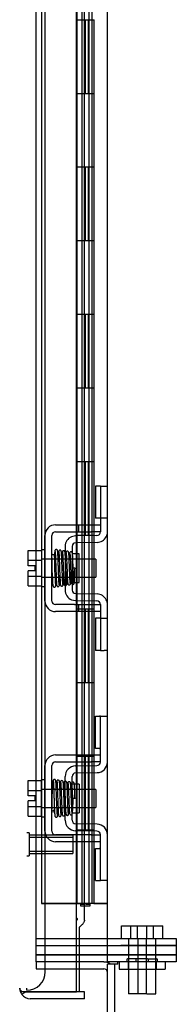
# Model space of a CAD drawing. Header units: inches. Extents: x 1 to 359, y -2 to 239.
# Tile 24 of 51: x 168.22 to 170.34, y 91.18 to 104.55. Entities that reach past the tile are written whole.
import ezdxf
from ezdxf.enums import TextEntityAlignment as Align
from ezdxf.lldxf.tags import DXFTag

# ---------------------------------------------------------------- set-up
doc = ezdxf.new("R2010")
doc.units = ezdxf.units.IN
doc.header["$MEASUREMENT"] = 0
for name, color, linetype in [('COM51497', 7, 'Continuous'), ('COM51498', 7, 'Continuous'), ('COM55595-1', 7, 'Continuous'), ('COM55597-1', 7, 'Continuous'), ('COM55607-1', 7, 'Continuous'), ('COM70098', 7, 'Continuous'), ('COM70220', 7, 'Continuous'), ('COM71181-1', 7, 'Continuous'), ('COM71183-1', 7, 'Continuous'), ('Default', 7, 'Continuous'), ('GSK86006', 7, 'Continuous'), ('NTS86070', 7, 'Continuous'), ('SCC180005', 7, 'Continuous'), ('SCC19011', 7, 'Continuous'), ('SPR20280', 7, 'Continuous'), ('STD26258', 7, 'Continuous'), ('WAF25367', 7, 'Continuous')]:
    doc.layers.add(name, color=color, linetype=linetype)
doc.styles.add('SEACAD_Times_New_Roman', font='times.ttf')
tags = doc.linetypes.add('HIDDEN2', pattern=[0.1875, 0.125, -0.0625]).pattern_tags.tags
tags[6:7] = [DXFTag(74, 4), DXFTag(75, 0), DXFTag(340, '0'), DXFTag(46, 0.0), DXFTag(50, 0.0), DXFTag(44, 0.0), DXFTag(45, 0.0)]
tags[4:5] = [DXFTag(74, 4), DXFTag(75, 0), DXFTag(340, '0'), DXFTag(46, 0.0), DXFTag(50, 0.0), DXFTag(44, 0.0), DXFTag(45, 0.0)]
doc.dimstyles.new('HAMMOND_(STH_-_300x200)', dxfattribs={"dimtxt": 1.5, "dimasz": 1.875, "dimexe": 0.75, "dimexo": 0.75, "dimgap": 0.375, "dimtad": 0, "dimtih": 1, "dimtoh": 1, "dimzin": 0, "dimdsep": 46, "dimtxsty": 'SEACAD_Times_New_Roman', "dimblk1": '_SE_FILLED', "dimblk2": '_SE_FILLED', "dimsah": 1, "dimcen": 0.75, "dimadec": 0, "dimazin": 0, "dimtfac": 0.8, "dimtofl": 0, "dimtmove": 0, "dimatfit": 3, "dimfxl": 0, "dimtolj": 1, "dimtzin": 0, "dimarcsym": 0})

# ---------------------------------------------------------------- blocks, each defined once
blk = doc.blocks.new('SE2')
at = {"layer": 'COM51497', "color": 7, "linetype": 'HIDDEN2'}
for p, q in [((168.704, 97.692), (168.96, 97.692)), ((168.704, 97.597), (168.96, 97.597)), ((168.96, 97.692), (169.02, 97.692)), ((168.96, 97.597), (169.02, 97.597)), ((169.02, 97.692), (169.187, 97.692)), ((169.02, 97.597), (169.02, 97.692)), ((169.02, 97.597), (169.187, 97.597)), ((169.187, 97.692), (169.312, 97.692)), ((169.312, 97.597), (169.187, 97.597)), ((169.312, 97.634), (169.312, 97.597)), ((168.561, 96.657), (168.561, 97.549)), ((168.656, 96.657), (168.656, 97.549)), ((168.96, 96.609), (168.704, 96.609)), ((168.96, 96.609), (169.02, 96.609)), ((169.02, 96.609), (169.187, 96.609)), ((169.02, 96.514), (169.02, 96.609)), ((169.187, 96.609), (169.312, 96.609)), ((169.312, 96.609), (169.312, 96.572)), ((168.96, 96.514), (168.704, 96.514)), ((169.02, 96.514), (168.96, 96.514)), ((169.187, 96.514), (169.02, 96.514)), ((169.312, 96.514), (169.187, 96.514)), ((168.704, 94.567), (169.187, 94.567)), ((169.187, 94.567), (169.312, 94.567)), ((168.561, 93.532), (168.561, 94.424)), ((168.656, 93.532), (168.656, 94.424)), ((168.704, 94.472), (169.187, 94.472)), ((169.312, 94.472), (169.187, 94.472)), ((169.187, 93.484), (168.704, 93.484)), ((169.187, 93.484), (169.312, 93.484)), ((169.187, 93.389), (168.704, 93.389)), ((169.312, 93.389), (169.187, 93.389))]:
    blk.add_line(p, q, dxfattribs=at)
for centre, radius, start, end in [((168.704, 97.549), 0.143, 90, 180), ((168.704, 97.549), 0.048, 90, 180), ((168.704, 96.657), 0.143, 180, 270), ((168.704, 96.657), 0.048, 180, 270), ((168.704, 94.424), 0.143, 90, 180), ((168.704, 94.424), 0.048, 90, 180), ((168.704, 93.532), 0.143, 180, 270), ((168.704, 93.532), 0.048, 180, 270)]:
    blk.add_arc(centre, radius, start, end, dxfattribs=at)
at = {"layer": 'COM51498', "color": 7, "linetype": 'HIDDEN2'}
for p, q in [((169.315, 98.218), (169.247, 98.218)), ((169.247, 98.218), (169.247, 97.781)), ((169.315, 98.218), (169.315, 97.781)), ((169.315, 98.218), (169.365, 98.218)), ((169.365, 98.218), (169.407, 98.218)), ((169.315, 97.781), (169.247, 97.781)), ((169.312, 97.781), (169.312, 97.634)), ((169.365, 97.781), (169.315, 97.781)), ((169.407, 97.781), (169.365, 97.781)), ((168.975, 97.543), (168.921, 97.531)), ((169.265, 97.548), (168.975, 97.543)), ((168.835, 97.4), (168.835, 96.806)), ((168.93, 97.4), (168.93, 96.806)), ((169.266, 97.453), (168.977, 97.448)), ((169.025, 97.298), (168.93, 97.298)), ((169.025, 96.908), (169.025, 97.298)), ((168.93, 96.908), (169.025, 96.908)), ((168.921, 96.674), (168.975, 96.663)), ((168.975, 96.663), (169.265, 96.658)), ((168.977, 96.758), (169.266, 96.753)), ((169.312, 96.572), (169.312, 96.424)), ((169.315, 96.424), (169.247, 96.424)), ((169.247, 96.424), (169.247, 95.987)), ((169.315, 96.424), (169.315, 95.987)), ((169.315, 96.424), (169.365, 96.424)), ((169.365, 96.424), (169.407, 96.424)), ((169.315, 95.987), (169.247, 95.987)), ((169.315, 95.987), (169.365, 95.987)), ((169.407, 95.987), (169.365, 95.987)), ((169.247, 94.656), (169.247, 95.093)), ((169.247, 95.093), (169.298, 95.093)), ((169.312, 95.093), (169.298, 95.093)), ((169.312, 94.843), (169.312, 95.093)), ((169.312, 95.093), (169.407, 95.093)), ((169.312, 94.471), (169.312, 94.843)), ((169.298, 94.656), (169.247, 94.656)), ((169.298, 94.656), (169.312, 94.656)), ((168.975, 94.418), (169.265, 94.423)), ((168.835, 93.681), (168.835, 94.275)), ((168.93, 93.681), (168.93, 94.275)), ((168.977, 94.323), (169.266, 94.328)), ((169.025, 94.173), (168.93, 94.173)), ((169.025, 94.173), (169.025, 93.783)), ((168.93, 93.783), (169.025, 93.783)), ((169.266, 93.628), (168.977, 93.633)), ((169.265, 93.533), (168.975, 93.538)), ((169.312, 93.112), (169.312, 93.485)), ((169.247, 92.862), (169.247, 93.299)), ((169.247, 93.299), (169.298, 93.299)), ((169.312, 93.299), (169.298, 93.299)), ((169.312, 92.862), (169.312, 93.112)), ((169.247, 92.862), (169.298, 92.862)), ((169.298, 92.862), (169.312, 92.862)), ((169.407, 92.862), (169.312, 92.862))]:
    blk.add_line(p, q, dxfattribs=at)
for centre, radius, start, end in [((168.978, 97.4), 0.143, 113.3335, 180), ((169.264, 97.596), 0.048, 271, 0), ((169.264, 97.596), 0.143, 271, 333.0918), ((169.264, 97.596), 0.143, 333.0918, 0), ((168.978, 97.4), 0.048, 91, 180), ((168.978, 96.806), 0.143, 180, 246.6665), ((168.978, 96.806), 0.048, 180, 269), ((169.264, 96.61), 0.143, 26.9082, 89), ((169.264, 96.61), 0.143, 0, 26.9082), ((169.264, 96.61), 0.048, 0, 89), ((168.978, 94.275), 0.143, 91, 180), ((169.264, 94.471), 0.048, 271, 0), ((169.264, 94.471), 0.143, 271, 0), ((168.978, 94.275), 0.048, 91, 180), ((168.978, 93.681), 0.143, 180, 269), ((168.978, 93.681), 0.048, 180, 269), ((169.264, 93.485), 0.143, 0, 89), ((169.264, 93.485), 0.048, 0, 89)]:
    blk.add_arc(centre, radius, start, end, dxfattribs=at)
at = {"layer": 'COM55595-1', "color": 7, "linetype": 'Continuous'}
for p, q in [((168.99, 91.353), (168.99, 149.75)), ((169.025, 91.663), (169.025, 91.353)), ((168.22, 91.401), (168.22, 91.4)), ((168.22, 91.401), (168.22, 91.401)), ((168.3, 91.353), (168.249, 91.314)), ((168.363, 91.353), (168.249, 91.353)), ((168.3, 91.353), (168.363, 91.353)), ((168.363, 91.353), (168.363, 91.353)), ((169.095, 91.353), (168.363, 91.353)), ((168.363, 91.353), (168.99, 91.353)), ((169.025, 91.353), (168.99, 91.353)), ((169.095, 91.258), (169.095, 91.353)), ((169.095, 91.258), (168.363, 91.258))]:
    blk.add_line(p, q, dxfattribs=at)
at = {"layer": 'COM55595-1', "color": 7, "linetype": 'HIDDEN2'}
for p, q in [((169.095, 92.326), (169.095, 126.488)), ((169.025, 92.228), (169.025, 91.663))]:
    blk.add_line(p, q, dxfattribs=at)
at = {"layer": 'COM55595-1', "color": 7, "linetype": 'Continuous'}
for start, end in [(180.1561, 217.5036), (217.5036, 270)]:
    blk.add_arc((168.363, 91.401), 0.143, start, end, dxfattribs=at)
at = {"layer": 'COM55595-1', "color": 7, "linetype": 'HIDDEN2'}
blk.add_open_spline([(169.095, 92.326), (169.095, 92.324), (169.095, 92.322), (169.094, 92.31), (169.09, 92.299), (169.079, 92.279), (169.071, 92.269), (169.051, 92.248), (169.039, 92.238), (169.025, 92.228)], degree=3, knots=[0.2029594, 0.2029594, 0.2029594, 0.2029594, 0.25, 0.25, 0.5, 0.5, 0.75, 0.75, 1, 1, 1, 1], dxfattribs=at)
at = {"layer": 'COM55595-1', "color": 7, "linetype": 'Continuous'}
blk.add_open_spline([(168.249, 91.353), (168.24, 91.361), (168.233, 91.369), (168.225, 91.381), (168.223, 91.385), (168.221, 91.393), (168.22, 91.397), (168.22, 91.401)], degree=3, knots=[0, 0, 0, 0, 0.5, 0.5, 0.75, 0.75, 1, 1, 1, 1], dxfattribs=at)
at = {"layer": 'COM55597-1', "color": 7, "linetype": 'HIDDEN2'}
blk.add_arc((168.776, 92.327), 0.224, 359.797, 6.1302, dxfattribs=at)
at = {"layer": 'COM55607-1', "color": 7, "linetype": 'HIDDEN2'}
for p, q in [((168.514, 148.551), (168.514, 92.551)), ((169.059, 148.551), (169.059, 92.551)), ((169.159, 92.551), (169.159, 148.551)), ((169.109, 103.551), (169.109, 104.551)), ((169.15, 103.551), (169.15, 104.551)), ((169.195, 104.551), (169.226, 104.551)), ((169.226, 103.551), (169.226, 104.551)), ((169.054, 103.551), (169.109, 103.551)), ((169.098, 103.551), (169.226, 103.551)), ((169.098, 102.551), (169.098, 103.551)), ((169.195, 103.551), (169.226, 103.551)), ((169.221, 103.551), (169.221, 102.551)), ((169.226, 102.551), (169.226, 103.551)), ((169.054, 102.551), (169.109, 102.551)), ((169.098, 102.551), (169.226, 102.551)), ((169.109, 101.551), (169.109, 102.551)), ((169.15, 101.551), (169.15, 102.551)), ((169.195, 102.551), (169.226, 102.551)), ((169.226, 101.551), (169.226, 102.551)), ((169.054, 101.551), (169.109, 101.551)), ((169.098, 101.551), (169.226, 101.551)), ((169.098, 100.551), (169.098, 101.551)), ((169.195, 101.551), (169.226, 101.551)), ((169.221, 101.551), (169.221, 100.551)), ((169.226, 100.551), (169.226, 101.551)), ((169.054, 100.551), (169.109, 100.551)), ((169.098, 100.551), (169.226, 100.551)), ((169.109, 99.551), (169.109, 100.551)), ((169.15, 99.551), (169.15, 100.551)), ((169.195, 100.551), (169.226, 100.551)), ((169.226, 99.551), (169.226, 100.551)), ((169.054, 99.551), (169.109, 99.551)), ((169.098, 99.551), (169.226, 99.551)), ((169.098, 98.551), (169.098, 99.551)), ((169.195, 99.551), (169.226, 99.551)), ((169.221, 99.551), (169.221, 98.551)), ((169.226, 98.551), (169.226, 99.551)), ((169.054, 98.551), (169.109, 98.551)), ((169.098, 98.551), (169.226, 98.551)), ((169.109, 97.551), (169.109, 98.551)), ((169.15, 97.551), (169.15, 98.551)), ((169.195, 98.551), (169.226, 98.551)), ((169.226, 97.551), (169.226, 98.551)), ((169.054, 97.551), (169.109, 97.551)), ((169.098, 97.551), (169.226, 97.551)), ((169.098, 96.551), (169.098, 97.551)), ((169.195, 97.551), (169.226, 97.551)), ((169.221, 97.551), (169.221, 96.551)), ((169.226, 96.551), (169.226, 97.551)), ((169.054, 96.551), (169.109, 96.551)), ((169.098, 96.551), (169.226, 96.551)), ((169.109, 95.551), (169.109, 96.551)), ((169.15, 95.551), (169.15, 96.551)), ((169.195, 96.551), (169.226, 96.551)), ((169.226, 95.551), (169.226, 96.551)), ((169.054, 95.551), (169.109, 95.551)), ((169.098, 95.551), (169.226, 95.551)), ((169.098, 94.551), (169.098, 95.551)), ((169.195, 95.551), (169.226, 95.551)), ((169.221, 95.551), (169.221, 94.551)), ((169.226, 94.551), (169.226, 95.551)), ((169.054, 94.551), (169.109, 94.551)), ((169.098, 94.551), (169.226, 94.551)), ((169.109, 93.551), (169.109, 94.551)), ((169.15, 93.551), (169.15, 94.551)), ((169.195, 94.551), (169.226, 94.551)), ((169.226, 93.551), (169.226, 94.551)), ((169.054, 93.551), (169.109, 93.551)), ((169.098, 92.551), (169.098, 93.551)), ((169.098, 93.551), (169.226, 93.551)), ((169.195, 93.551), (169.226, 93.551)), ((169.221, 93.551), (169.221, 92.551)), ((169.226, 92.551), (169.226, 93.551)), ((168.514, 92.551), (169.029, 92.551)), ((168.99, 92.551), (168.514, 92.551)), ((169.029, 92.551), (169.054, 92.551)), ((169.054, 92.551), (169.059, 92.551)), ((169.098, 92.551), (169.059, 92.551)), ((169.221, 92.551), (169.098, 92.551)), ((169.221, 92.551), (169.345, 92.551)), ((169.345, 92.551), (169.407, 92.551))]:
    blk.add_line(p, q, dxfattribs=at)
at = {"layer": 'COM55607-1', "color": 7, "linetype": 'Continuous'}
for p, q in [((168.992, 105.551), (168.992, 104.551)), ((169.195, 105.551), (169.195, 104.551)), ((168.992, 104.551), (168.992, 103.551)), ((168.992, 104.551), (169.195, 104.551)), ((168.992, 104.551), (169.195, 104.551)), ((169.195, 104.551), (169.195, 103.551)), ((168.992, 103.551), (169.195, 103.551)), ((168.992, 103.551), (169.195, 103.551)), ((168.992, 103.551), (168.992, 102.551)), ((169.195, 103.551), (169.195, 102.551)), ((168.992, 102.551), (168.992, 101.551)), ((168.992, 102.551), (169.195, 102.551)), ((168.992, 102.551), (169.195, 102.551)), ((169.195, 102.551), (169.195, 101.551)), ((168.992, 101.551), (169.195, 101.551)), ((168.992, 101.551), (169.195, 101.551)), ((168.992, 101.551), (168.992, 100.551)), ((169.195, 101.551), (169.195, 100.551)), ((168.992, 100.551), (168.992, 99.551)), ((168.992, 100.551), (169.195, 100.551)), ((168.992, 100.551), (169.195, 100.551)), ((169.195, 100.551), (169.195, 99.551)), ((168.992, 99.551), (169.195, 99.551)), ((168.992, 99.551), (169.195, 99.551)), ((168.992, 99.551), (168.992, 98.551)), ((169.195, 99.551), (169.195, 98.551)), ((168.992, 98.551), (168.992, 97.551)), ((168.992, 98.551), (169.195, 98.551)), ((168.992, 98.551), (169.195, 98.551)), ((169.195, 98.551), (169.195, 97.551)), ((168.992, 97.551), (169.195, 97.551)), ((168.992, 97.551), (169.195, 97.551)), ((168.992, 97.551), (168.992, 96.551)), ((169.195, 97.551), (169.195, 96.551)), ((168.992, 96.551), (168.992, 95.551)), ((168.992, 96.551), (169.195, 96.551)), ((168.992, 96.551), (169.195, 96.551)), ((169.195, 96.551), (169.195, 95.551)), ((168.992, 95.551), (169.195, 95.551)), ((168.992, 95.551), (169.195, 95.551)), ((168.992, 95.551), (168.992, 94.551)), ((169.195, 95.551), (169.195, 94.551)), ((168.992, 94.551), (168.992, 93.551)), ((168.992, 94.551), (169.195, 94.551)), ((168.992, 94.551), (169.195, 94.551)), ((169.195, 94.551), (169.195, 93.551)), ((168.992, 93.551), (169.195, 93.551)), ((168.992, 93.551), (169.195, 93.551)), ((168.992, 93.551), (168.992, 92.551)), ((169.195, 93.551), (169.195, 92.551)), ((168.992, 92.551), (168.99, 92.551)), ((169.195, 92.551), (168.992, 92.551)), ((169.046, 92.516), (169.046, 92.542)), ((169.046, 92.542), (169.096, 92.542)), ((169.059, 92.551), (169.059, 92.542)), ((169.121, 92.542), (169.096, 92.542)), ((169.121, 92.542), (169.171, 92.542)), ((169.159, 92.542), (169.159, 92.551)), ((169.171, 92.542), (169.171, 92.516)), ((169.407, 92.551), (169.195, 92.551)), ((169.096, 92.516), (169.046, 92.516)), ((169.121, 92.516), (169.096, 92.516)), ((169.171, 92.516), (169.121, 92.516))]:
    blk.add_line(p, q, dxfattribs=at)
at = {"layer": 'COM70098', "color": 7, "linetype": 'HIDDEN2'}
for p, q in [((168.44, 92.073), (169.589, 92.073)), ((169.589, 92.073), (170.339, 92.073)), ((170.339, 92.073), (170.339, 91.978)), ((168.44, 91.978), (169.589, 91.978)), ((169.589, 91.853), (168.44, 91.853)), ((170.339, 91.978), (169.589, 91.978)), ((169.589, 91.853), (170.339, 91.853)), ((170.339, 91.853), (170.339, 91.758)), ((169.589, 91.758), (169.55, 91.758)), ((170.339, 91.758), (169.589, 91.758))]:
    blk.add_line(p, q, dxfattribs=at)
at = {"layer": 'COM70220', "color": 7, "linetype": 'HIDDEN2'}
for p, q in [((168.565, 91.872), (168.565, 149.019)), ((168.565, 91.622), (168.565, 91.872)), ((168.315, 91.372), (168.315, 91.401))]:
    blk.add_line(p, q, dxfattribs=at)
blk.add_arc((168.315, 91.622), 0.25, 270, 0, dxfattribs=at)
at = {"layer": 'COM71181-1', "color": 7, "linetype": 'HIDDEN2'}
for p, q in [((168.44, 91.758), (168.44, 149.133)), ((168.99, 91.758), (168.44, 91.758))]:
    blk.add_line(p, q, dxfattribs=at)
at = {"layer": 'COM71181-1', "color": 7, "linetype": 'Continuous'}
for p, q in [((169.407, 91.758), (169.407, 149.133)), ((169.359, 91.758), (168.99, 91.758)), ((169.359, 91.758), (169.407, 91.758)), ((169.55, 91.758), (169.407, 91.758)), ((169.502, 91.728), (169.502, 90.478)), ((169.55, 91.728), (169.502, 91.728)), ((169.55, 91.728), (169.55, 91.758))]:
    blk.add_line(p, q, dxfattribs=at)
at = {"layer": 'COM71183-1', "color": 7, "linetype": 'HIDDEN2'}
for p, q in [((168.44, 91.758), (168.44, 91.663)), ((168.44, 91.663), (168.99, 91.663))]:
    blk.add_line(p, q, dxfattribs=at)
at = {"layer": 'COM71183-1', "color": 7, "linetype": 'Continuous'}
for p, q in [((169.407, 90.526), (169.407, 91.728)), ((169.502, 91.728), (169.407, 91.728)), ((168.99, 91.663), (169.359, 91.663))]:
    blk.add_line(p, q, dxfattribs=at)
for radius, start in [(0.143, 52.2051), (0.048, 0)]:
    blk.add_arc((169.359, 91.615), radius, start, 90, dxfattribs=at)
at = {"layer": 'GSK86006', "color": 7, "linetype": 'HIDDEN2'}
for p, q in [((168.44, 91.978), (169.589, 91.978)), ((168.44, 91.853), (169.589, 91.853)), ((169.589, 91.978), (170.339, 91.978)), ((170.339, 91.853), (169.589, 91.853)), ((170.339, 91.978), (170.339, 91.853))]:
    blk.add_line(p, q, dxfattribs=at)
at = {"layer": 'NTS86070', "color": 7, "linetype": 'HIDDEN2'}
for p, q in [((169.565, 91.758), (169.565, 91.658)), ((169.668, 91.788), (169.668, 91.758)), ((169.951, 91.798), (169.678, 91.798)), ((169.69, 91.758), (169.69, 91.658)), ((169.793, 91.788), (169.793, 91.758)), ((169.951, 91.798), (170.076, 91.798)), ((169.961, 91.758), (169.961, 91.788)), ((170.065, 91.758), (170.065, 91.658)), ((170.086, 91.758), (170.086, 91.788)), ((170.19, 91.758), (170.19, 91.658)), ((169.565, 91.658), (170.065, 91.658)), ((170.065, 91.658), (170.19, 91.658))]:
    blk.add_line(p, q, dxfattribs=at)
for centre, start, end in [((169.678, 91.788), 90, 180), ((169.803, 91.788), 90, 180), ((169.951, 91.788), 0, 90), ((170.076, 91.788), 0, 90)]:
    blk.add_arc(centre, 0.01, start, end, dxfattribs=at)
at = {"layer": 'SCC180005', "color": 7, "linetype": 'HIDDEN2'}
for p, q in [((169.599, 92.247), (169.815, 92.247)), ((169.599, 92.073), (169.599, 92.247)), ((169.724, 92.073), (169.724, 92.247)), ((169.815, 92.247), (170.031, 92.247)), ((169.815, 92.073), (169.815, 92.247)), ((169.94, 92.073), (169.94, 92.247)), ((170.031, 92.247), (170.156, 92.247)), ((170.031, 92.073), (170.031, 92.247)), ((170.156, 92.073), (170.156, 92.247)), ((169.692, 92.073), (169.692, 91.323)), ((169.817, 92.073), (169.817, 91.323)), ((169.938, 91.323), (169.938, 92.073)), ((170.063, 91.323), (170.063, 92.073)), ((169.938, 91.323), (169.692, 91.323)), ((169.94, 91.323), (170.063, 91.323))]:
    blk.add_line(p, q, dxfattribs=at)
at = {"layer": 'SCC19011', "color": 7, "linetype": 'HIDDEN2'}
for p, q in [((168.335, 97.344), (168.516, 97.344)), ((168.335, 97.212), (168.335, 97.344)), ((168.335, 97.212), (168.516, 97.212)), ((168.335, 97.137), (168.335, 97.212)), ((169.248, 97.225), (168.516, 97.225)), ((169.248, 97.225), (169.248, 96.981)), ((168.43, 97.137), (168.335, 97.137)), ((168.335, 96.994), (168.335, 97.069)), ((168.43, 97.069), (168.335, 97.069)), ((168.43, 97.069), (168.43, 97.137)), ((168.335, 96.994), (168.516, 96.994)), ((168.335, 96.862), (168.335, 96.994)), ((168.516, 96.981), (169.248, 96.981)), ((168.335, 96.862), (168.516, 96.862)), ((168.335, 94.219), (168.516, 94.219)), ((168.335, 94.087), (168.335, 94.219)), ((168.335, 94.087), (168.516, 94.087)), ((168.335, 94.012), (168.335, 94.087)), ((168.43, 94.012), (168.335, 94.012)), ((168.43, 93.944), (168.43, 94.012)), ((169.248, 94.1), (168.516, 94.1)), ((169.248, 94.1), (169.248, 93.856)), ((168.335, 93.869), (168.335, 93.944)), ((168.43, 93.944), (168.335, 93.944)), ((168.335, 93.869), (168.516, 93.869)), ((168.335, 93.737), (168.335, 93.869)), ((168.516, 93.856), (169.248, 93.856)), ((168.335, 93.737), (168.516, 93.737))]:
    blk.add_line(p, q, dxfattribs=at)
at = {"layer": 'SPR20280', "color": 7, "linetype": 'HIDDEN2'}
for p, q in [((168.969, 97.103), (168.944, 97.103)), ((168.969, 93.978), (168.934, 93.978))]:
    blk.add_line(p, q, dxfattribs=at)
for centre, radius, start, end in [((173.606, 97.28), 4.954, 180.0627, 184.8324), ((173.579, 97.279), 4.891, 180.0417, 184.8553), ((173.606, 93.8), 4.954, 175.1676, 179.9373), ((168.789, 94.202), 0.0181, 0.2962, 180.6354), ((173.579, 93.801), 4.891, 179.5941, 179.9583)]:
    blk.add_arc(centre, radius, start, end, dxfattribs=at)
for start_param, end_param in [(3.144278, 6.283185), (0, 0.029803)]:
    blk.add_ellipse((168.67, 97.275), major_axis=(-0.0175, 0), ratio=0.707107, start_param=start_param, end_param=end_param, dxfattribs=at)
blk.add_ellipse((168.67, 93.805), major_axis=(-0.0175, 0), ratio=0.707107, dxfattribs=at)
for points, knots in [([(168.694, 97.33), (168.694, 97.33), (168.693, 97.321), (168.691, 97.295), (168.69, 97.26), (168.689, 97.245)], [0.1002588, 0.1002588, 0.1002588, 0.1002588, 0.1067733, 0.2186198, 0.288347, 0.288347, 0.288347, 0.288347]), ([(168.732, 97.339), (168.732, 97.342), (168.731, 97.347), (168.725, 97.354), (168.718, 97.357), (168.711, 97.357), (168.704, 97.355), (168.699, 97.35), (168.697, 97.345), (168.696, 97.341), (168.696, 97.339)], [0, 0, 0, 0, 0.156089, 0.311601, 0.454811, 0.580816, 0.702069, 0.815536, 0.915769, 1, 1, 1, 1]), ([(168.697, 97.338), (168.698, 97.335), (168.699, 97.327), (168.702, 97.278), (168.705, 97.203), (168.708, 97.125), (168.71, 97.059), (168.712, 97.011), (168.714, 96.965), (168.716, 96.925), (168.718, 96.893), (168.72, 96.872), (168.721, 96.865), (168.722, 96.865), (168.722, 96.865)], [0, 0, 0, 0, 0.1061362, 0.2174647, 0.333926, 0.4557017, 0.5188968, 0.5834438, 0.6493904, 0.7166983, 0.7853922, 0.8555186, 0.9270505, 0.9466489, 0.9466489, 0.9466489, 0.9466489]), ([(168.755, 96.876), (168.755, 96.875), (168.754, 96.876), (168.752, 96.9), (168.749, 96.948), (168.747, 97), (168.746, 97.045), (168.744, 97.094), (168.742, 97.144), (168.741, 97.194), (168.739, 97.241), (168.737, 97.281), (168.735, 97.313), (168.733, 97.336), (168.732, 97.339), (168.731, 97.341)], [0.0603561, 0.0603561, 0.0603561, 0.0603561, 0.1038936, 0.2137208, 0.3293588, 0.3897246, 0.4515679, 0.5148967, 0.5797272, 0.6460597, 0.7138612, 0.7831568, 0.8539667, 0.9262377, 1, 1, 1, 1]), ([(168.745, 97.329), (168.744, 97.322), (168.742, 97.307), (168.74, 97.268), (168.739, 97.244), (168.739, 97.241)], [0, 0, 0, 0, 0.1246717, 0.2494602, 0.2700157, 0.2700157, 0.2700157, 0.2700157]), ([(168.781, 97.331), (168.781, 97.332), (168.781, 97.334), (168.78, 97.337), (168.779, 97.339), (168.778, 97.342), (168.775, 97.345), (168.773, 97.347), (168.77, 97.348), (168.765, 97.349), (168.759, 97.348), (168.752, 97.344), (168.746, 97.336), (168.745, 97.329), (168.744, 97.325)], [0, 0, 0, 0, 0.042091, 0.081647, 0.120191, 0.15929, 0.200316, 0.244307, 0.29197, 0.343782, 0.463061, 0.615509, 0.797242, 1, 1, 1, 1]), ([(168.806, 96.879), (168.805, 96.882), (168.803, 96.888), (168.8, 96.933), (168.798, 96.991), (168.796, 97.048), (168.794, 97.094), (168.792, 97.142), (168.791, 97.189), (168.789, 97.234), (168.787, 97.274), (168.785, 97.306), (168.783, 97.327), (168.782, 97.336), (168.781, 97.336), (168.781, 97.336)], [0, 0, 0, 0, 0.1045038, 0.2144634, 0.330083, 0.3903051, 0.451994, 0.5151688, 0.5798125, 0.6459641, 0.7136653, 0.7828829, 0.8536605, 0.9260423, 0.9527188, 0.9527188, 0.9527188, 0.9527188]), ([(168.833, 97.318), (168.833, 97.323), (168.832, 97.33), (168.825, 97.338), (168.819, 97.341), (168.814, 97.341), (168.811, 97.341), (168.807, 97.34), (168.804, 97.338), (168.801, 97.335), (168.798, 97.332), (168.797, 97.328), (168.797, 97.325), (168.797, 97.324)], [0, 0, 0, 0, 0.314139, 0.451364, 0.572135, 0.625408, 0.67627, 0.728029, 0.781154, 0.835554, 0.89067, 0.945715, 1, 1, 1, 1]), ([(168.882, 97.316), (168.882, 97.318), (168.881, 97.32), (168.88, 97.324), (168.877, 97.328), (168.873, 97.332), (168.867, 97.334), (168.86, 97.334), (168.854, 97.331), (168.849, 97.326), (168.846, 97.32), (168.846, 97.317), (168.845, 97.315)], [0, 0, 0, 0, 0.063176, 0.129473, 0.197366, 0.265212, 0.394679, 0.515177, 0.639946, 0.76535, 0.886036, 1, 1, 1, 1]), ([(168.747, 97.327), (168.747, 97.327), (168.749, 97.326), (168.751, 97.3), (168.753, 97.251), (168.755, 97.2), (168.757, 97.156), (168.759, 97.109), (168.76, 97.06), (168.762, 97.012), (168.764, 96.968), (168.766, 96.93), (168.768, 96.9), (168.769, 96.88), (168.771, 96.877), (168.771, 96.876)], [0.053432, 0.053432, 0.053432, 0.053432, 0.1058673, 0.2171381, 0.3338118, 0.3944484, 0.4564245, 0.5197508, 0.5844221, 0.6504012, 0.7176964, 0.7863335, 0.8562538, 0.9274659, 1, 1, 1, 1]), ([(168.795, 97.323), (168.794, 97.319), (168.792, 97.296), (168.79, 97.257), (168.789, 97.234)], [0.1071892, 0.1071892, 0.1071892, 0.1071892, 0.2193565, 0.3334396, 0.3334396, 0.3334396, 0.3334396]), ([(168.798, 97.32), (168.799, 97.314), (168.8, 97.304), (168.802, 97.267), (168.804, 97.221), (168.806, 97.17), (168.808, 97.12), (168.81, 97.06), (168.813, 96.997), (168.815, 96.942), (168.818, 96.906), (168.82, 96.887), (168.822, 96.879), (168.826, 96.872), (168.833, 96.869), (168.84, 96.867), (168.846, 96.869), (168.853, 96.874), (168.856, 96.879), (168.859, 96.891), (168.861, 96.918), (168.863, 96.952), (168.864, 96.971), (168.864, 96.978)], [0, 0, 0, 0, 0.0498062, 0.0966276, 0.140488, 0.1813946, 0.2193247, 0.2542949, 0.3151029, 0.3652644, 0.4095039, 0.4485899, 0.4658122, 0.4799438, 0.4861373, 0.4916742, 0.500166, 0.5061157, 0.5157515, 0.5507685, 0.6061814, 0.6406611, 0.6597863, 0.6597863, 0.6597863, 0.6597863]), ([(168.853, 96.896), (168.853, 96.897), (168.853, 96.903), (168.851, 96.925), (168.849, 96.959), (168.848, 96.998), (168.846, 97.049), (168.844, 97.11), (168.841, 97.177), (168.839, 97.242), (168.836, 97.299), (168.834, 97.314), (168.833, 97.322)], [0.5362763, 0.5362763, 0.5362763, 0.5362763, 0.5625298, 0.6122564, 0.6441552, 0.6807294, 0.7220204, 0.7680595, 0.8188387, 0.874429, 0.9347864, 1, 1, 1, 1]), ([(168.846, 97.318), (168.845, 97.315), (168.844, 97.309), (168.841, 97.279), (168.84, 97.25), (168.839, 97.233), (168.839, 97.231)], [0, 0, 0, 0, 0.0492216, 0.0955582, 0.1390455, 0.1445963, 0.1445963, 0.1445963, 0.1445963]), ([(168.846, 97.313), (168.847, 97.312), (168.849, 97.308), (168.852, 97.271), (168.855, 97.207), (168.858, 97.138), (168.86, 97.079), (168.861, 97.035), (168.863, 96.993), (168.865, 96.955), (168.867, 96.924), (168.869, 96.901), (168.87, 96.891), (168.871, 96.89), (168.872, 96.89)], [0.0138524, 0.0138524, 0.0138524, 0.0138524, 0.1062824, 0.2178177, 0.3344917, 0.4564531, 0.5197117, 0.5842959, 0.6502411, 0.7175013, 0.7860951, 0.8560626, 0.9273599, 0.9665702, 0.9665702, 0.9665702, 0.9665702]), ([(168.906, 96.897), (168.905, 96.897), (168.904, 96.899), (168.901, 96.928), (168.899, 96.975), (168.897, 97.025), (168.895, 97.066), (168.894, 97.11), (168.892, 97.156), (168.89, 97.199), (168.888, 97.24), (168.887, 97.274), (168.885, 97.3), (168.883, 97.316), (168.882, 97.318), (168.881, 97.318)], [0.0386163, 0.0386163, 0.0386163, 0.0386163, 0.1041999, 0.2141673, 0.3298094, 0.3901346, 0.4519229, 0.5151799, 0.5799285, 0.646185, 0.7139159, 0.7831552, 0.853933, 0.9262015, 0.98991, 0.98991, 0.98991, 0.98991]), ([(168.956, 96.903), (168.955, 96.907), (168.953, 96.913), (168.951, 96.944), (168.949, 96.984), (168.947, 97.03), (168.945, 97.076), (168.943, 97.132), (168.94, 97.193), (168.938, 97.246), (168.935, 97.283), (168.934, 97.303), (168.93, 97.321), (168.914, 97.327), (168.905, 97.324), (168.9, 97.319), (168.896, 97.313), (168.894, 97.301), (168.892, 97.277), (168.89, 97.247), (168.889, 97.231), (168.889, 97.225)], [0, 0, 0, 0, 0.0490514, 0.0952673, 0.1386509, 0.1791504, 0.2167305, 0.2513805, 0.3114904, 0.3611945, 0.4050506, 0.4434983, 0.4785021, 0.4956238, 0.5070082, 0.5143821, 0.5252034, 0.5593817, 0.6109134, 0.643602, 0.6601314, 0.6601314, 0.6601314, 0.6601314]), ([(168.9, 97.298), (168.899, 97.297), (168.9, 97.292), (168.902, 97.27), (168.903, 97.236), (168.905, 97.197), (168.907, 97.147), (168.909, 97.089), (168.912, 97.025), (168.915, 96.965), (168.918, 96.916), (168.92, 96.905), (168.921, 96.9)], [0.5328988, 0.5328988, 0.5328988, 0.5328988, 0.5569074, 0.6092128, 0.6423045, 0.6799166, 0.7220481, 0.7687139, 0.8198491, 0.8754774, 0.935522, 1, 1, 1, 1]), ([(168.957, 96.9), (168.958, 96.902), (168.959, 96.909), (168.961, 96.927), (168.962, 96.953), (168.964, 96.984), (168.966, 97.021), (168.967, 97.062), (168.968, 97.088), (168.969, 97.103)], [0.1262894, 0.1262894, 0.1262894, 0.1262894, 0.2522008, 0.3777822, 0.5029693, 0.6277666, 0.7522043, 0.8763068, 1, 1, 1, 1]), ([(168.708, 96.865), (168.709, 96.871), (168.711, 96.896), (168.713, 96.94), (168.714, 96.965)], [0.1085336, 0.1085336, 0.1085336, 0.1085336, 0.2217151, 0.3383123, 0.3383123, 0.3383123, 0.3383123]), ([(168.758, 96.873), (168.759, 96.882), (168.761, 96.898), (168.763, 96.938), (168.764, 96.963), (168.764, 96.967)], [0, 0, 0, 0, 0.1263356, 0.2522274, 0.2747382, 0.2747382, 0.2747382, 0.2747382]), ([(168.806, 96.876), (168.807, 96.878), (168.809, 96.884), (168.812, 96.923), (168.813, 96.958), (168.814, 96.972)], [0, 0, 0, 0, 0.1086563, 0.2221233, 0.29424, 0.29424, 0.29424, 0.29424]), ([(168.907, 96.893), (168.908, 96.898), (168.91, 96.907), (168.912, 96.939), (168.913, 96.967), (168.914, 96.982)], [0, 0, 0, 0, 0.0498287, 0.096661, 0.1398853, 0.1398853, 0.1398853, 0.1398853]), ([(168.67, 96.867), (168.67, 96.864), (168.671, 96.859), (168.674, 96.852), (168.68, 96.847), (168.686, 96.845), (168.691, 96.845), (168.694, 96.845), (168.697, 96.847), (168.7, 96.849), (168.703, 96.852), (168.705, 96.855), (168.706, 96.859), (168.706, 96.861), (168.706, 96.862)], [0, 0, 0, 0, 0.174153, 0.333945, 0.47646, 0.59716, 0.649734, 0.701139, 0.752042, 0.802639, 0.852867, 0.902545, 0.951555, 1, 1, 1, 1]), ([(168.722, 96.871), (168.722, 96.87), (168.722, 96.868), (168.723, 96.865), (168.724, 96.862), (168.725, 96.86), (168.727, 96.857), (168.73, 96.855), (168.733, 96.854), (168.738, 96.853), (168.744, 96.854), (168.751, 96.858), (168.757, 96.867), (168.758, 96.874), (168.758, 96.878)], [0, 0, 0, 0, 0.045056, 0.086229, 0.124988, 0.163044, 0.202115, 0.243689, 0.288908, 0.338607, 0.455438, 0.607761, 0.792001, 1, 1, 1, 1]), ([(168.771, 96.878), (168.771, 96.875), (168.772, 96.871), (168.775, 96.866), (168.779, 96.863), (168.785, 96.86), (168.792, 96.86), (168.799, 96.862), (168.803, 96.867), (168.806, 96.873), (168.807, 96.876), (168.807, 96.878)], [0, 0, 0, 0, 0.147667, 0.223434, 0.298136, 0.43794, 0.563031, 0.685887, 0.803032, 0.90871, 1, 1, 1, 1]), ([(168.872, 96.893), (168.872, 96.892), (168.872, 96.891), (168.872, 96.888), (168.873, 96.885), (168.875, 96.883), (168.877, 96.88), (168.881, 96.877), (168.886, 96.876), (168.893, 96.876), (168.901, 96.88), (168.907, 96.888), (168.907, 96.894), (168.908, 96.897)], [0, 0, 0, 0, 0.035882, 0.073188, 0.112909, 0.155738, 0.202044, 0.251913, 0.361271, 0.485727, 0.637722, 0.812554, 1, 1, 1, 1]), ([(168.92, 96.904), (168.92, 96.9), (168.921, 96.895), (168.927, 96.887), (168.935, 96.884), (168.942, 96.883), (168.948, 96.886), (168.953, 96.89), (168.956, 96.895), (168.956, 96.899), (168.956, 96.901)], [0, 0, 0, 0, 0.171749, 0.337669, 0.486578, 0.613302, 0.730062, 0.835396, 0.925606, 1, 1, 1, 1]), ([(168.706, 94.22), (168.706, 94.22), (168.706, 94.221), (168.705, 94.224), (168.704, 94.226), (168.703, 94.229), (168.701, 94.231), (168.698, 94.233), (168.695, 94.235), (168.69, 94.236), (168.684, 94.235), (168.677, 94.231), (168.671, 94.223), (168.67, 94.217), (168.67, 94.214)], [0.0247586, 0.0247586, 0.0247586, 0.0247586, 0.0394799, 0.0780267, 0.1170502, 0.1577954, 0.2011902, 0.2478129, 0.2979655, 0.3517973, 0.4729948, 0.6248981, 0.8034762, 1, 1, 1, 1]), ([(168.672, 94.214), (168.672, 94.215), (168.674, 94.212), (168.676, 94.182), (168.679, 94.127), (168.681, 94.072), (168.682, 94.025), (168.684, 93.975), (168.686, 93.924), (168.687, 93.875), (168.689, 93.829), (168.691, 93.79), (168.693, 93.76), (168.695, 93.742), (168.696, 93.74), (168.697, 93.739)], [0.041658, 0.041658, 0.041658, 0.041658, 0.1062331, 0.2177365, 0.3345116, 0.3951575, 0.4571173, 0.5204025, 0.5850154, 0.650919, 0.7181243, 0.7866617, 0.856475, 0.927577, 0.9945625, 0.9945625, 0.9945625, 0.9945625]), ([(168.731, 93.743), (168.73, 93.745), (168.729, 93.75), (168.726, 93.793), (168.723, 93.853), (168.721, 93.911), (168.719, 93.96), (168.718, 94.01), (168.716, 94.06), (168.714, 94.108), (168.713, 94.15), (168.711, 94.186), (168.709, 94.21), (168.707, 94.221), (168.706, 94.221), (168.706, 94.221)], [0.0084013, 0.0084013, 0.0084013, 0.0084013, 0.1047673, 0.2149815, 0.3308118, 0.3911182, 0.4528716, 0.5160814, 0.5807303, 0.6468516, 0.7144807, 0.783578, 0.8541849, 0.926338, 0.9626406, 0.9626406, 0.9626406, 0.9626406]), ([(168.721, 94.213), (168.72, 94.208), (168.717, 94.186), (168.715, 94.144), (168.714, 94.118), (168.714, 94.116)], [0.1075026, 0.1075026, 0.1075026, 0.1075026, 0.219859, 0.336958, 0.3455788, 0.3455788, 0.3455788, 0.3455788]), ([(168.758, 94.203), (168.758, 94.208), (168.757, 94.215), (168.75, 94.224), (168.744, 94.227), (168.74, 94.228), (168.736, 94.227), (168.732, 94.226), (168.729, 94.225), (168.726, 94.222), (168.724, 94.218), (168.722, 94.214), (168.722, 94.211), (168.722, 94.21)], [0, 0, 0, 0, 0.337377, 0.476585, 0.593946, 0.643993, 0.690857, 0.738213, 0.787078, 0.837877, 0.890521, 0.944659, 1, 1, 1, 1]), ([(168.723, 94.205), (168.724, 94.197), (168.726, 94.182), (168.728, 94.127), (168.731, 94.056), (168.734, 93.976), (168.737, 93.897), (168.739, 93.827), (168.742, 93.773), (168.744, 93.759), (168.745, 93.751)], [0, 0, 0, 0, 0.125356, 0.250547, 0.375714, 0.500726, 0.625702, 0.75054, 0.875328, 1, 1, 1, 1]), ([(168.78, 93.753), (168.779, 93.761), (168.777, 93.775), (168.774, 93.828), (168.772, 93.897), (168.769, 93.976), (168.766, 94.057), (168.763, 94.127), (168.761, 94.183), (168.759, 94.199), (168.758, 94.207)], [0, 0, 0, 0, 0.123677, 0.247763, 0.372182, 0.497025, 0.622181, 0.747773, 0.873664, 1, 1, 1, 1]), ([(168.771, 94.205), (168.77, 94.202), (168.768, 94.195), (168.766, 94.157), (168.764, 94.125), (168.764, 94.113)], [0, 0, 0, 0, 0.1069729, 0.2190176, 0.2772299, 0.2772299, 0.2772299, 0.2772299]), ([(168.771, 94.201), (168.772, 94.199), (168.774, 94.194), (168.777, 94.15), (168.78, 94.081), (168.783, 94.007), (168.785, 93.945), (168.787, 93.898), (168.789, 93.854), (168.79, 93.815), (168.792, 93.784), (168.794, 93.762), (168.796, 93.753), (168.797, 93.753), (168.797, 93.753)], [0.0031575, 0.0031575, 0.0031575, 0.0031575, 0.106276, 0.2177664, 0.3343795, 0.4562757, 0.5195077, 0.5840716, 0.6500082, 0.7172741, 0.7858907, 0.8559002, 0.9272657, 0.9562295, 0.9562295, 0.9562295, 0.9562295]), ([(168.831, 93.761), (168.83, 93.761), (168.829, 93.763), (168.827, 93.789), (168.824, 93.837), (168.822, 93.888), (168.821, 93.931), (168.819, 93.978), (168.817, 94.025), (168.815, 94.072), (168.814, 94.116), (168.812, 94.153), (168.81, 94.182), (168.808, 94.201), (168.807, 94.204), (168.806, 94.205)], [0.0493682, 0.0493682, 0.0493682, 0.0493682, 0.1041505, 0.2141198, 0.3297994, 0.3901531, 0.4519694, 0.5152557, 0.5800319, 0.6463064, 0.7140466, 0.7832821, 0.8540388, 0.9262663, 0.9997798, 0.9997798, 0.9997798, 0.9997798]), ([(168.881, 93.766), (168.88, 93.769), (168.879, 93.774), (168.876, 93.805), (168.874, 93.846), (168.872, 93.893), (168.87, 93.941), (168.868, 94.001), (168.866, 94.065), (168.863, 94.123), (168.861, 94.163), (168.859, 94.187), (168.855, 94.206), (168.84, 94.214), (168.828, 94.21), (168.821, 94.2), (168.82, 94.189), (168.817, 94.163), (168.815, 94.133), (168.814, 94.115), (168.814, 94.107)], [0, 0, 0, 0, 0.0490679, 0.095301, 0.1387049, 0.1792256, 0.2168316, 0.2515124, 0.3116979, 0.3614591, 0.4053465, 0.4437863, 0.4807605, 0.5002516, 0.5126381, 0.5301382, 0.5631975, 0.6133029, 0.6453829, 0.6655854, 0.6655854, 0.6655854, 0.6655854]), ([(168.824, 94.185), (168.824, 94.184), (168.825, 94.178), (168.827, 94.154), (168.829, 94.116), (168.83, 94.073), (168.832, 94.019), (168.835, 93.956), (168.837, 93.889), (168.84, 93.826), (168.843, 93.776), (168.845, 93.767), (168.846, 93.763)], [0.5252176, 0.5252176, 0.5252176, 0.5252176, 0.5500519, 0.604828, 0.6390024, 0.6775462, 0.720453, 0.7677407, 0.8193455, 0.8752892, 0.9355028, 1, 1, 1, 1]), ([(168.87, 94.185), (168.869, 94.179), (168.867, 94.158), (168.865, 94.122), (168.864, 94.103)], [0.1070599, 0.1070599, 0.1070599, 0.1070599, 0.2191639, 0.3205784, 0.3205784, 0.3205784, 0.3205784]), ([(168.908, 94.183), (168.908, 94.187), (168.907, 94.192), (168.901, 94.2), (168.894, 94.204), (168.888, 94.205), (168.882, 94.204), (168.878, 94.201), (168.875, 94.199), (168.874, 94.196), (168.872, 94.193), (168.872, 94.19), (168.872, 94.188), (168.872, 94.187)], [0, 0, 0, 0, 0.180774, 0.350248, 0.499828, 0.623642, 0.733222, 0.784403, 0.832779, 0.878274, 0.921007, 0.961361, 1, 1, 1, 1]), ([(168.872, 94.184), (168.873, 94.18), (168.875, 94.171), (168.877, 94.138), (168.879, 94.096), (168.881, 94.049), (168.883, 94.002), (168.885, 93.945), (168.887, 93.884), (168.89, 93.831), (168.892, 93.795), (168.895, 93.775), (168.897, 93.763), (168.907, 93.756), (168.914, 93.754), (168.921, 93.755), (168.927, 93.76), (168.931, 93.766), (168.934, 93.778), (168.936, 93.802), (168.938, 93.838), (168.94, 93.878), (168.942, 93.926), (168.943, 93.961), (168.944, 93.978)], [0, 0, 0, 0, 0.0498436, 0.0967002, 0.1405955, 0.1815314, 0.2194862, 0.2544765, 0.3152997, 0.3654619, 0.409652, 0.4485892, 0.4814188, 0.4889058, 0.495916, 0.5065238, 0.5135393, 0.5236157, 0.5577634, 0.6106645, 0.6440309, 0.6818562, 0.7241002, 0.764095, 0.764095, 0.764095, 0.764095]), ([(168.928, 93.783), (168.928, 93.783), (168.928, 93.79), (168.926, 93.812), (168.924, 93.846), (168.923, 93.884), (168.921, 93.933), (168.918, 93.991), (168.916, 94.055), (168.913, 94.116), (168.91, 94.168), (168.908, 94.18), (168.907, 94.187)], [0.5312571, 0.5312571, 0.5312571, 0.5312571, 0.5585929, 0.6096433, 0.6421085, 0.6791741, 0.7208841, 0.7672768, 0.8183419, 0.8741554, 0.9346781, 1, 1, 1, 1]), ([(168.921, 94.181), (168.92, 94.177), (168.918, 94.17), (168.916, 94.14), (168.915, 94.113), (168.914, 94.098)], [0, 0, 0, 0, 0.0491727, 0.0954645, 0.1386905, 0.1386905, 0.1386905, 0.1386905]), ([(168.956, 94.18), (168.956, 94.181), (168.956, 94.184), (168.955, 94.188), (168.952, 94.191), (168.949, 94.194), (168.946, 94.196), (168.941, 94.197), (168.935, 94.197), (168.929, 94.194), (168.924, 94.189), (168.921, 94.183), (168.92, 94.179), (168.92, 94.177)], [0, 0, 0, 0, 0.058977, 0.121112, 0.184968, 0.249019, 0.31194, 0.372841, 0.48981, 0.614536, 0.743768, 0.872723, 1, 1, 1, 1]), ([(168.922, 94.177), (168.922, 94.177), (168.923, 94.176), (168.924, 94.168), (168.926, 94.15), (168.927, 94.126), (168.929, 94.095), (168.931, 94.059), (168.932, 94.019), (168.933, 93.993), (168.934, 93.978)], [0.0491745, 0.0491745, 0.0491745, 0.0491745, 0.1247815, 0.2496118, 0.3745487, 0.4995316, 0.6245497, 0.7496304, 0.874808, 1, 1, 1, 1]), ([(168.969, 93.978), (168.968, 93.993), (168.967, 94.019), (168.966, 94.059), (168.964, 94.096), (168.962, 94.128), (168.961, 94.153), (168.959, 94.172), (168.957, 94.181), (168.956, 94.182), (168.956, 94.182)], [0, 0, 0, 0, 0.1236932, 0.2477957, 0.3722334, 0.4970307, 0.6222178, 0.7477992, 0.8737106, 0.9604174, 0.9604174, 0.9604174, 0.9604174]), ([(168.884, 93.773), (168.885, 93.78), (168.886, 93.804), (168.888, 93.838), (168.889, 93.854)], [0.1087958, 0.1087958, 0.1087958, 0.1087958, 0.2223565, 0.3065223, 0.3065223, 0.3065223, 0.3065223]), ([(168.696, 93.741), (168.696, 93.74), (168.696, 93.737), (168.698, 93.733), (168.7, 93.729), (168.704, 93.726), (168.71, 93.723), (168.717, 93.723), (168.724, 93.726), (168.729, 93.731), (168.732, 93.736), (168.732, 93.74), (168.732, 93.742)], [0, 0, 0, 0, 0.065589, 0.134096, 0.204, 0.273642, 0.405923, 0.527776, 0.652215, 0.775569, 0.89228, 1, 1, 1, 1]), ([(168.731, 93.739), (168.733, 93.743), (168.734, 93.751), (168.737, 93.793), (168.738, 93.827), (168.739, 93.84)], [0, 0, 0, 0, 0.1087369, 0.2223139, 0.2823724, 0.2823724, 0.2823724, 0.2823724]), ([(168.744, 93.755), (168.745, 93.75), (168.746, 93.743), (168.753, 93.735), (168.758, 93.732), (168.763, 93.732), (168.767, 93.732), (168.77, 93.733), (168.774, 93.735), (168.777, 93.738), (168.779, 93.741), (168.781, 93.745), (168.781, 93.748), (168.781, 93.749)], [0, 0, 0, 0, 0.324319, 0.462115, 0.581304, 0.633213, 0.682431, 0.732423, 0.783847, 0.836789, 0.89085, 0.94542, 1, 1, 1, 1]), ([(168.782, 93.749), (168.783, 93.753), (168.786, 93.776), (168.788, 93.818), (168.789, 93.844), (168.789, 93.846)], [0.1089671, 0.1089671, 0.1089671, 0.1089671, 0.2224256, 0.3403895, 0.3502806, 0.3502806, 0.3502806, 0.3502806]), ([(168.797, 93.754), (168.797, 93.753), (168.797, 93.751), (168.798, 93.749), (168.8, 93.746), (168.802, 93.744), (168.805, 93.742), (168.808, 93.74), (168.813, 93.739), (168.819, 93.74), (168.826, 93.744), (168.832, 93.752), (168.833, 93.759), (168.833, 93.762)], [0.0423433, 0.0423433, 0.0423433, 0.0423433, 0.0780693, 0.1166064, 0.1566075, 0.1991192, 0.2448555, 0.2942488, 0.3475582, 0.468612, 0.6213089, 0.801496, 1, 1, 1, 1]), ([(168.833, 93.758), (168.833, 93.764), (168.835, 93.774), (168.837, 93.809), (168.838, 93.837), (168.839, 93.85)], [0, 0, 0, 0, 0.0497131, 0.0964498, 0.1332447, 0.1332447, 0.1332447, 0.1332447]), ([(168.845, 93.766), (168.846, 93.763), (168.847, 93.757), (168.852, 93.75), (168.86, 93.747), (168.867, 93.747), (168.873, 93.749), (168.878, 93.753), (168.881, 93.759), (168.881, 93.762), (168.882, 93.764)], [0, 0, 0, 0, 0.160978, 0.319941, 0.465269, 0.591846, 0.711965, 0.822973, 0.919786, 1, 1, 1, 1])]:
    blk.add_open_spline(points, degree=3, knots=knots, dxfattribs=at)
at = {"layer": 'STD26258', "color": 7, "linetype": 'HIDDEN2'}
for p, q in [((168.346, 93.509), (168.315, 93.509)), ((168.346, 93.509), (168.346, 93.197)), ((168.94, 93.478), (168.346, 93.478)), ((168.94, 93.478), (168.94, 93.228)), ((168.94, 93.447), (168.346, 93.447)), ((168.315, 93.197), (168.346, 93.197)), ((168.94, 93.258), (168.346, 93.258)), ((168.346, 93.228), (168.94, 93.228))]:
    blk.add_line(p, q, dxfattribs=at)
at = {"layer": 'WAF25367', "color": 7, "linetype": 'HIDDEN2'}
for p, q in [((168.516, 97.353), (168.516, 96.853)), ((168.561, 97.353), (168.516, 97.353)), ((168.516, 96.853), (168.561, 96.853)), ((168.516, 93.728), (168.516, 94.228)), ((168.561, 94.228), (168.516, 94.228)), ((168.516, 93.728), (168.561, 93.728))]:
    blk.add_line(p, q, dxfattribs=at)
blk = doc.blocks.new('DMBLK2985')
at = {"layer": 'Default', "linetype": 'Continuous'}
for points in [[(154.979, 147.258), (155.604, 147.258), (155.291, 149.133)], [(154.979, 93.633), (155.291, 91.758), (155.604, 93.633)]]:
    blk.add_hatch(color=7, dxfattribs=at).paths.add_polyline_path(points)
at = {"layer": 'Default', "color": 7, "linetype": 'Continuous'}
for p, q in [((167.69, 149.133), (154.541, 149.133)), ((155.291, 149.133), (155.291, 121.72)), ((155.291, 114.67), (155.291, 91.758)), ((167.69, 91.758), (154.541, 91.758))]:
    blk.add_line(p, q, dxfattribs=at)
at = {"layer": 'Default', "color": 7, "linetype": 'Continuous', "style": 'SEACAD_Times_New_Roman'}
for s, p in [('57.38', (152.732, 121.195)), ('DOOR ', (151.861, 118.945)), ('OPENING', (150.422, 116.695))]:
    blk.add_text(s, height=1.5, dxfattribs=at).set_placement(p, align=Align.TOP_LEFT)
blk = doc.blocks.new('_SE_FILLED')
at = {"color": 0}
blk.add_line((0, 0), (-1, 0), dxfattribs=at)
blk.add_solid([(0, 0), (-1, -0.1665), (-1, 0.1665), (0, 0)], dxfattribs=at)

msp = doc.modelspace()

# ---------------------------------------------------------------- block references
at = {"layer": 'Default'}
msp.add_blockref('SE2', (0, 0), dxfattribs=at)

# ---------------------------------------------------------------- dimensions: what is measured, and where the dimension line sits
at = {"layer": 'Default', "color": 7, "linetype": 'Continuous'}
dim = msp.add_linear_dim(base=(155.291201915, 149.13276158), p1=(169.358864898, 149.13276158), p2=(169.358864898, 91.75776158), angle=270, text='\\A1;<>\\PDOOR \\XOPENING', dimstyle='HAMMOND_(STH_-_300x200)', dxfattribs=at)
dim.commit()
dim.dimension.update_dxf_attribs({"geometry": 'DMBLK2985', "text_midpoint": (155.291201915, 120.445261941), "dimtype": 161})

doc.saveas('drawing.dxf')
